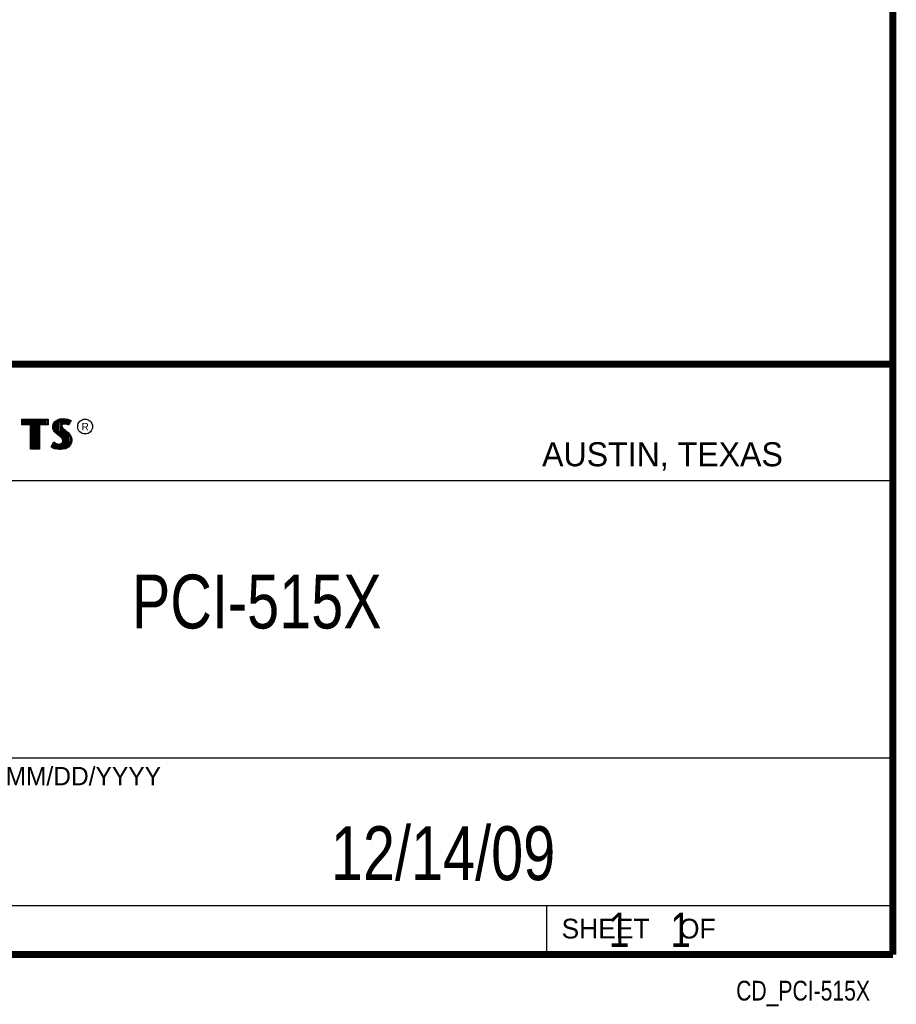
# Model space of a CAD drawing. Header units: inches. Extents: x 0.2 to 16.8, y 0.1 to 10.8.
# Tile 18 of 20: x 14.2 to 16.8, y 0.1 to 3. Entities that reach past the tile are written whole.
import ezdxf
from ezdxf.enums import TextEntityAlignment as Align

# ---------------------------------------------------------------- set-up
doc = ezdxf.new("R2010")
doc.units = ezdxf.units.IN
doc.header["$LTSCALE"] = 0.935
doc.header["$MEASUREMENT"] = 0
doc.layers.get('0').update_dxf_attribs({"linetype": 'CONTINUOUS'})
doc.styles.get("Standard").update_dxf_attribs({"font": 'txt', "width": 0.8})

msp = doc.modelspace()

# ---------------------------------------------------------------- linework, layer by layer
at = {"color": 2, "linetype": 'CONTINUOUS'}
for p, q in [((13.06524, 1.96953), (16.74504, 1.96953)), ((16.74504, 1.96953), (16.74504, 0.26053)), ((14.22365, 1.81126), (14.30046, 1.81126)), ((14.22365, 1.79499), (14.22365, 1.81126)), ((14.22618, 1.80873), (14.29793, 1.80873)), ((14.22618, 1.79752), (14.22618, 1.80873)), ((14.22819, 1.79752), (14.22819, 1.80873)), ((14.23167, 1.79752), (14.23167, 1.80873)), ((14.23514, 1.79752), (14.23514, 1.80873)), ((14.23862, 1.79752), (14.23862, 1.80873)), ((14.24209, 1.79752), (14.24209, 1.80873)), ((14.24557, 1.79752), (14.24557, 1.80873)), ((14.24904, 1.79752), (14.24904, 1.80873)), ((14.25137, 1.79752), (14.25252, 1.80873)), ((14.25599, 1.72656), (14.25599, 1.80873)), ((14.25947, 1.72656), (14.25947, 1.80873)), ((14.26295, 1.72656), (14.26295, 1.80873)), ((14.26642, 1.72656), (14.26642, 1.80873)), ((14.2699, 1.72656), (14.2699, 1.80873)), ((14.27274, 1.79752), (14.27337, 1.80873)), ((14.27685, 1.79752), (14.27685, 1.80873)), ((14.28032, 1.79752), (14.28032, 1.80873)), ((14.2838, 1.79752), (14.2838, 1.80873)), ((14.28727, 1.79752), (14.28727, 1.80873)), ((14.29075, 1.79752), (14.29075, 1.80873)), ((14.29422, 1.79752), (14.29422, 1.80873)), ((14.29793, 1.80873), (14.29793, 1.79752)), ((14.30046, 1.81126), (14.30046, 1.79499)), ((14.31475, 1.79695), (14.3194, 1.80385)), ((14.31713, 1.79596), (14.32125, 1.80207)), ((14.3194, 1.80385), (14.32555, 1.80834)), ((14.32125, 1.80207), (14.32678, 1.80611)), ((14.32203, 1.77481), (14.32203, 1.80264)), ((14.3255, 1.77133), (14.3255, 1.80518)), ((14.32555, 1.80834), (14.33424, 1.81179)), ((14.32678, 1.80611), (14.33486, 1.80932)), ((14.32898, 1.76843), (14.32898, 1.80699)), ((14.33245, 1.76552), (14.33245, 1.80836)), ((14.33424, 1.81179), (14.34384, 1.81284)), ((14.33486, 1.80932), (14.34389, 1.81031)), ((14.33704, 1.7936), (14.33593, 1.80943)), ((14.33941, 1.7967), (14.33941, 1.80981)), ((14.34424, 1.79884), (14.34106, 1.7979)), ((14.34288, 1.79844), (14.34288, 1.81019)), ((14.34384, 1.81284), (14.35029, 1.81239)), ((14.34389, 1.81031), (14.34994, 1.80988)), ((14.34737, 1.79919), (14.34424, 1.79884)), ((14.34636, 1.79907), (14.34636, 1.81013)), ((14.35061, 1.79902), (14.34737, 1.79919)), ((14.34983, 1.79906), (14.34983, 1.80989)), ((14.34994, 1.80988), (14.35666, 1.80845)), ((14.35029, 1.81239), (14.35734, 1.81089)), ((14.35542, 1.79805), (14.35061, 1.79902)), ((14.35331, 1.79848), (14.35331, 1.80917)), ((14.35666, 1.80845), (14.36074, 1.80705)), ((14.35678, 1.79763), (14.35678, 1.80841)), ((14.35734, 1.81089), (14.36169, 1.80939)), ((14.36307, 1.80596), (14.35857, 1.79697)), ((14.36649, 1.80715), (14.35959, 1.79335)), ((14.36026, 1.80033), (14.36026, 1.80721)), ((14.36074, 1.80705), (14.36307, 1.80596)), ((14.36169, 1.80939), (14.36649, 1.80715)), ((14.24884, 1.79499), (14.22365, 1.79499)), ((14.25137, 1.79752), (14.22618, 1.79752)), ((14.24884, 1.72404), (14.24884, 1.79499)), ((14.25137, 1.72656), (14.25137, 1.79752)), ((14.29793, 1.79752), (14.27274, 1.79752)), ((14.27274, 1.79752), (14.27274, 1.72656)), ((14.30046, 1.79499), (14.27527, 1.79499)), ((14.27527, 1.79499), (14.27527, 1.72404)), ((14.31325, 1.78946), (14.31475, 1.79695)), ((14.31385, 1.78376), (14.31325, 1.78946)), ((14.3158, 1.77866), (14.31385, 1.78376)), ((14.3158, 1.78934), (14.31713, 1.79596)), ((14.31633, 1.78435), (14.3158, 1.78934)), ((14.3185, 1.77476), (14.3158, 1.77866)), ((14.31805, 1.77985), (14.31633, 1.78435)), ((14.32044, 1.77639), (14.31805, 1.77985)), ((14.32375, 1.76952), (14.3185, 1.77476)), ((14.31855, 1.77853), (14.31855, 1.79807)), ((14.32545, 1.77138), (14.32044, 1.77639)), ((14.33745, 1.76134), (14.32545, 1.77138)), ((14.33593, 1.76261), (14.33679, 1.7911)), ((14.33704, 1.7936), (14.33679, 1.7911)), ((14.33679, 1.7911), (14.33761, 1.78743)), ((14.33867, 1.79617), (14.33704, 1.7936)), ((14.33761, 1.78743), (14.34129, 1.78287)), ((14.34106, 1.7979), (14.33867, 1.79617)), ((14.33949, 1.79275), (14.33934, 1.79125)), ((14.33934, 1.79125), (14.33994, 1.78856)), ((14.33941, 1.75939), (14.33941, 1.7852)), ((14.34054, 1.7944), (14.33949, 1.79275)), ((14.33994, 1.78856), (14.34309, 1.78466)), ((14.34219, 1.7956), (14.34054, 1.7944)), ((14.34129, 1.78287), (14.35294, 1.77319)), ((14.34474, 1.79635), (14.34219, 1.7956)), ((14.34288, 1.75517), (14.34288, 1.78155)), ((14.34309, 1.78466), (14.35464, 1.77506)), ((14.34744, 1.79665), (14.34474, 1.79635)), ((14.34636, 1.72661), (14.34636, 1.77866)), ((14.35029, 1.7965), (14.34744, 1.79665)), ((14.34983, 1.72707), (14.34983, 1.77577)), ((14.35479, 1.7956), (14.35029, 1.7965)), ((14.35294, 1.77319), (14.35598, 1.77015)), ((14.35331, 1.7293), (14.35331, 1.77282)), ((14.35464, 1.77506), (14.35779, 1.77192)), ((14.35719, 1.79485), (14.35479, 1.7956)), ((14.35826, 1.79717), (14.35542, 1.79805)), ((14.35598, 1.77015), (14.35902, 1.76697)), ((14.35959, 1.79335), (14.35719, 1.79485)), ((14.35779, 1.77192), (14.36094, 1.76862)), ((14.35857, 1.79697), (14.35826, 1.79717)), ((14.3092, 1.73054), (14.317, 1.74493)), ((14.317, 1.74493), (14.3203, 1.74253)), ((14.3203, 1.74253), (14.3236, 1.74088)), ((14.33574, 1.75947), (14.32375, 1.76952)), ((14.33964, 1.75557), (14.33574, 1.75947)), ((14.34163, 1.75716), (14.33745, 1.76134)), ((14.33814, 1.74028), (14.34069, 1.74208)), ((14.34189, 1.75198), (14.33964, 1.75557)), ((14.34069, 1.74208), (14.34219, 1.74448)), ((14.34423, 1.75301), (14.34163, 1.75716)), ((14.34294, 1.74823), (14.34189, 1.75198)), ((14.34219, 1.74448), (14.34294, 1.74823)), ((14.34257, 1.74031), (14.34458, 1.74353)), ((14.34554, 1.74833), (14.34423, 1.75301)), ((14.34458, 1.74353), (14.34554, 1.74833)), ((14.35678, 1.7306), (14.35678, 1.76931)), ((14.35902, 1.76697), (14.36239, 1.76262)), ((14.36026, 1.73444), (14.36026, 1.76537)), ((14.36094, 1.76862), (14.36454, 1.76397)), ((14.36239, 1.76262), (14.36489, 1.75763)), ((14.3657, 1.7434), (14.36314, 1.73763)), ((14.36373, 1.73828), (14.36489, 1.75763)), ((14.36454, 1.76397), (14.36724, 1.75857)), ((14.36489, 1.75763), (14.36609, 1.75375)), ((14.36814, 1.74268), (14.36529, 1.73624)), ((14.3665, 1.74848), (14.3657, 1.7434)), ((14.36609, 1.75375), (14.3665, 1.74848)), ((14.36724, 1.75857), (14.36859, 1.75423)), ((14.36904, 1.74838), (14.36814, 1.74268)), ((14.36859, 1.75423), (14.36904, 1.74838)), ((14.27527, 1.72404), (14.24884, 1.72404)), ((14.27274, 1.72656), (14.25137, 1.72656)), ((14.31415, 1.72724), (14.3092, 1.73054)), ((14.31252, 1.73136), (14.31784, 1.74119)), ((14.31534, 1.72949), (14.31252, 1.73136)), ((14.31895, 1.72529), (14.31415, 1.72724)), ((14.31508, 1.72959), (14.31508, 1.73608)), ((14.31969, 1.72772), (14.31534, 1.72949)), ((14.31784, 1.74119), (14.31898, 1.74036)), ((14.31855, 1.72796), (14.31898, 1.74036)), ((14.326, 1.72379), (14.31895, 1.72529)), ((14.31898, 1.74036), (14.32261, 1.73855)), ((14.32645, 1.72628), (14.31969, 1.72772)), ((14.32203, 1.72722), (14.32203, 1.73875)), ((14.32261, 1.73855), (14.32738, 1.7369)), ((14.3236, 1.74088), (14.32795, 1.73938)), ((14.3255, 1.72642), (14.3255, 1.73755)), ((14.332, 1.72289), (14.326, 1.72379)), ((14.33223, 1.72541), (14.32645, 1.72628)), ((14.32738, 1.7369), (14.3318, 1.73639)), ((14.32795, 1.73938), (14.33185, 1.73893)), ((14.32898, 1.7259), (14.32898, 1.73672)), ((14.3318, 1.73639), (14.33602, 1.73675)), ((14.33185, 1.73893), (14.33544, 1.73923)), ((14.33634, 1.72274), (14.332, 1.72289)), ((14.33622, 1.72528), (14.33223, 1.72541)), ((14.33245, 1.72538), (14.33245, 1.73632)), ((14.33544, 1.73923), (14.33814, 1.74028)), ((14.33593, 1.72524), (14.33593, 1.73671)), ((14.33602, 1.73675), (14.33935, 1.73804)), ((14.34918, 1.72698), (14.33622, 1.72528)), ((14.34999, 1.72454), (14.33634, 1.72274)), ((14.33935, 1.73804), (14.34257, 1.74031)), ((14.33941, 1.7257), (14.33941, 1.73806)), ((14.34288, 1.72615), (14.34288, 1.74053)), ((14.35799, 1.73194), (14.34918, 1.72698)), ((14.35959, 1.72994), (14.34999, 1.72454)), ((14.36314, 1.73763), (14.35799, 1.73194)), ((14.36529, 1.73624), (14.35959, 1.72994)), ((13.06532, 1.63288), (16.75003, 1.63288)), ((13.06524, 0.82953), (16.74504, 0.82953)), ((13.06524, 0.40053), (16.74504, 0.40053)), ((15.74504, 0.40053), (15.74504, 0.26053)), ((13.06524, 0.26053), (16.74504, 0.26053)), ((15.74616, 0.26074), (16.74616, 0.26074)), ((15.74616, 0.26074), (15.74616, 0.26024)), ((15.74616, 0.26024), (16.74616, 0.26024)), ((16.74616, 0.26074), (16.74616, 0.26024))]:
    msp.add_line(p, q, dxfattribs=at)
at = {"color": 7, "linetype": 'CONTINUOUS', "const_width": 0.02}
for points in [[(16.75, 0.25859), (16.75, 10.75859)], [(11.47181, 1.97017), (16.75, 1.97072)], [(0.25, 0.25859), (16.75, 0.25859)]]:
    msp.add_lwpolyline(points, dxfattribs=at)
at = {"color": 2, "linetype": 'CONTINUOUS'}
msp.add_circle((14.40744, 1.78964), 0.02154, dxfattribs=at)

# ---------------------------------------------------------------- texts
for s, height, p in [('R', 0.02174, (14.39705, 1.77824)), ('AUSTIN, TEXAS', 0.069617, (15.73268, 1.67446)), ('MM/DD/YYYY', 0.053254, (14.1765, 0.74944)), ('SHEET    OF', 0.057262, (15.78922, 0.30524))]:
    msp.add_text(s, height=height, dxfattribs=at).set_placement(p)
at = {"color": 2, "linetype": 'CONTINUOUS', "width": 0.8}
msp.add_text('CD_PCI-515X', height=0.057262, dxfattribs=at).set_placement((16.68366, 0.12536), align=Align.RIGHT)
at = {"color": 7, "linetype": 'CONTINUOUS'}
for s, insert, char_height, width, attachment_point in [('PCI-515X\\P ', (14.90514, 1.36034), 0.15625, 1, 2), ('12/14/09 ', (15.44554, 0.63066), 0.15625, 1.125, 2), ('    1    1', (15.80754, 0.38053), 0.1, 0.8, 1)]:
    msp.add_mtext(s, dxfattribs=dict(at, insert=insert, char_height=char_height, width=width, attachment_point=attachment_point))

doc.saveas('drawing.dxf')
